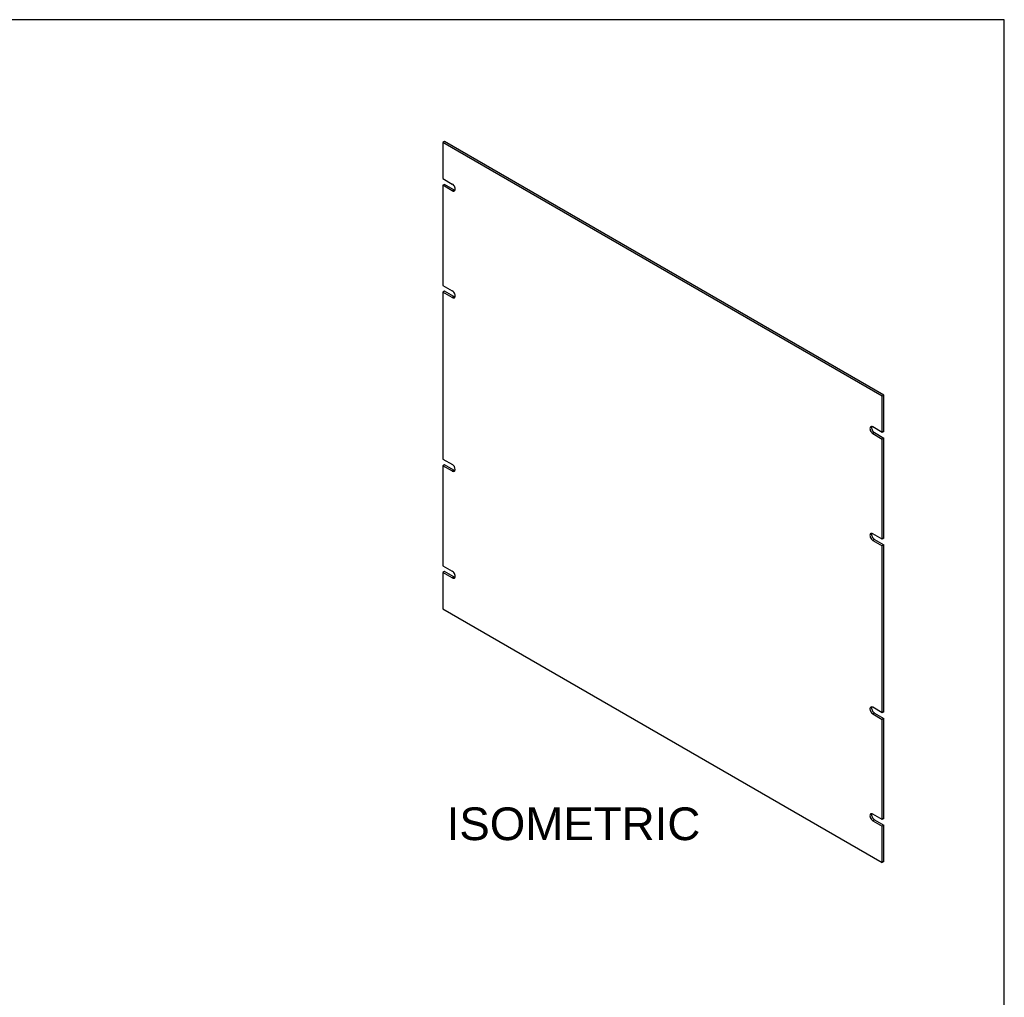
# Model space of a CAD drawing. Header units: inches. Extents: x 0 to 80, y 0 to 59.8.
# Tile 11 of 11: x 49.9 to 80, y 29.9 to 59.8. Entities that reach past the tile are written whole.
import ezdxf
from ezdxf.enums import TextEntityAlignment as Align

# ---------------------------------------------------------------- set-up
doc = ezdxf.new("R2010")
doc.units = ezdxf.units.IN
doc.header["$MEASUREMENT"] = 0
doc.layers.add('COM41763', color=7, linetype='Continuous')
doc.layers.add('Default', color=7, linetype='Continuous')
doc.styles.add('SEACAD_Arial', font='arial.ttf')

# ---------------------------------------------------------------- blocks, each defined once
blk = doc.blocks.new('SE4')
at = {"layer": 'COM41763', "color": 7, "linetype": 'Continuous'}
for p, q in [((62.881, 56.062), (62.83, 56.033)), ((76.265, 48.276), (62.83, 56.033)), ((62.83, 56.033), (62.83, 54.923)), ((76.316, 48.305), (62.881, 56.062)), ((62.83, 54.923), (63.117, 54.757)), ((62.881, 54.748), (62.83, 54.719)), ((62.83, 54.719), (62.83, 51.657)), ((63.117, 54.553), (62.83, 54.719)), ((63.168, 54.582), (62.881, 54.748)), ((63.168, 54.582), (63.117, 54.553)), ((62.83, 51.657), (63.117, 51.491)), ((62.881, 51.482), (62.83, 51.453)), ((62.83, 51.453), (62.83, 46.35)), ((63.117, 51.287), (62.83, 51.453)), ((63.168, 51.316), (62.881, 51.482)), ((63.168, 51.316), (63.117, 51.287)), ((76.316, 48.305), (76.265, 48.276)), ((76.265, 47.166), (76.265, 48.276)), ((76.316, 47.196), (76.316, 48.305)), ((76.265, 47.166), (75.978, 47.332)), ((76.029, 47.157), (75.978, 47.128)), ((75.978, 47.128), (76.265, 46.962)), ((76.029, 47.157), (76.316, 46.992)), ((76.316, 47.196), (76.265, 47.166)), ((76.316, 46.992), (76.265, 46.962)), ((76.316, 43.93), (76.316, 46.992)), ((76.265, 43.9), (76.265, 46.962)), ((62.83, 46.35), (63.118, 46.184)), ((62.881, 46.175), (62.83, 46.146)), ((62.83, 46.146), (62.83, 43.084)), ((63.118, 45.98), (62.83, 46.146)), ((63.168, 46.009), (62.881, 46.175)), ((63.168, 46.009), (63.118, 45.98)), ((76.265, 43.9), (75.978, 44.066)), ((76.029, 43.891), (75.978, 43.862)), ((75.978, 43.862), (76.265, 43.696)), ((76.029, 43.891), (76.316, 43.726)), ((76.316, 43.93), (76.265, 43.9)), ((76.316, 43.726), (76.265, 43.696)), ((76.265, 38.593), (76.265, 43.696)), ((76.316, 38.622), (76.316, 43.726)), ((62.83, 43.084), (63.117, 42.918)), ((62.881, 42.909), (62.83, 42.88)), ((62.83, 42.88), (62.83, 41.77)), ((63.117, 42.714), (62.83, 42.88)), ((63.168, 42.743), (62.881, 42.909)), ((63.168, 42.743), (63.117, 42.714)), ((62.83, 41.77), (76.265, 34.013)), ((76.265, 38.593), (75.978, 38.759)), ((76.029, 38.584), (75.978, 38.555)), ((75.978, 38.555), (76.265, 38.389)), ((76.029, 38.584), (76.316, 38.418)), ((76.316, 38.622), (76.265, 38.593)), ((76.316, 38.418), (76.265, 38.389)), ((76.265, 35.327), (76.265, 38.389)), ((76.316, 35.356), (76.316, 38.418)), ((76.265, 35.327), (75.978, 35.493)), ((76.029, 35.318), (75.978, 35.289)), ((75.978, 35.289), (76.265, 35.123)), ((76.029, 35.318), (76.316, 35.152)), ((76.316, 35.356), (76.265, 35.327)), ((76.316, 35.152), (76.265, 35.123)), ((76.265, 34.013), (76.265, 35.123)), ((76.316, 34.043), (76.316, 35.152)), ((76.316, 34.043), (76.265, 34.013))]:
    blk.add_line(p, q, dxfattribs=at)
for centre, major_axis, start_param, end_param in [((63.117, 54.655), (-0.062, 0.108), 2.356194, 5.497787), ((63.168, 54.685), (-0.062, 0.108), 2.356194, 2.722104), ((63.117, 51.389), (-0.062, 0.108), 2.356194, 5.497787), ((63.168, 51.419), (-0.062, 0.108), 2.356194, 2.722104), ((75.978, 47.23), (0.062, -0.108), 2.356194, 5.497787), ((76.029, 47.259), (0.062, -0.108), 3.561081, 5.497787), ((63.117, 46.082), (-0.062, 0.108), 2.360683, 5.493298), ((63.168, 46.111), (-0.062, 0.108), 2.360683, 2.722104), ((75.978, 43.964), (0.062, -0.108), 2.356194, 5.497787), ((76.029, 43.993), (0.062, -0.108), 3.561081, 5.497787), ((63.117, 42.816), (-0.062, 0.108), 2.356194, 5.497787), ((63.168, 42.845), (-0.062, 0.108), 2.356194, 2.722104), ((75.978, 38.657), (0.062, -0.108), 2.360683, 5.493298), ((76.029, 38.686), (0.062, -0.108), 3.561081, 5.493298), ((75.978, 35.391), (0.062, -0.108), 2.356194, 5.497787), ((76.029, 35.42), (0.062, -0.108), 3.561081, 5.497787)]:
    blk.add_ellipse(centre, major_axis=major_axis, ratio=0.57735, start_param=start_param, end_param=end_param, dxfattribs=at)

msp = doc.modelspace()

# ---------------------------------------------------------------- linework, layer by layer
at = {"layer": 'Default', "color": 7, "linetype": 'Continuous'}
for p, q in [((80, 59.783), (0, 59.783)), ((80, 0), (80, 59.783))]:
    msp.add_line(p, q, dxfattribs=at)

# ---------------------------------------------------------------- block references
at = {"layer": 'Default'}
msp.add_blockref('SE4', (0, 0), dxfattribs=at)

# ---------------------------------------------------------------- texts
at = {"layer": 'Default', "color": 7, "linetype": 'Continuous', "style": 'SEACAD_Arial'}
msp.add_text('ISOMETRIC', height=1, dxfattribs=at).set_placement((62.943, 35.697), align=Align.TOP_LEFT)

doc.saveas('drawing.dxf')
